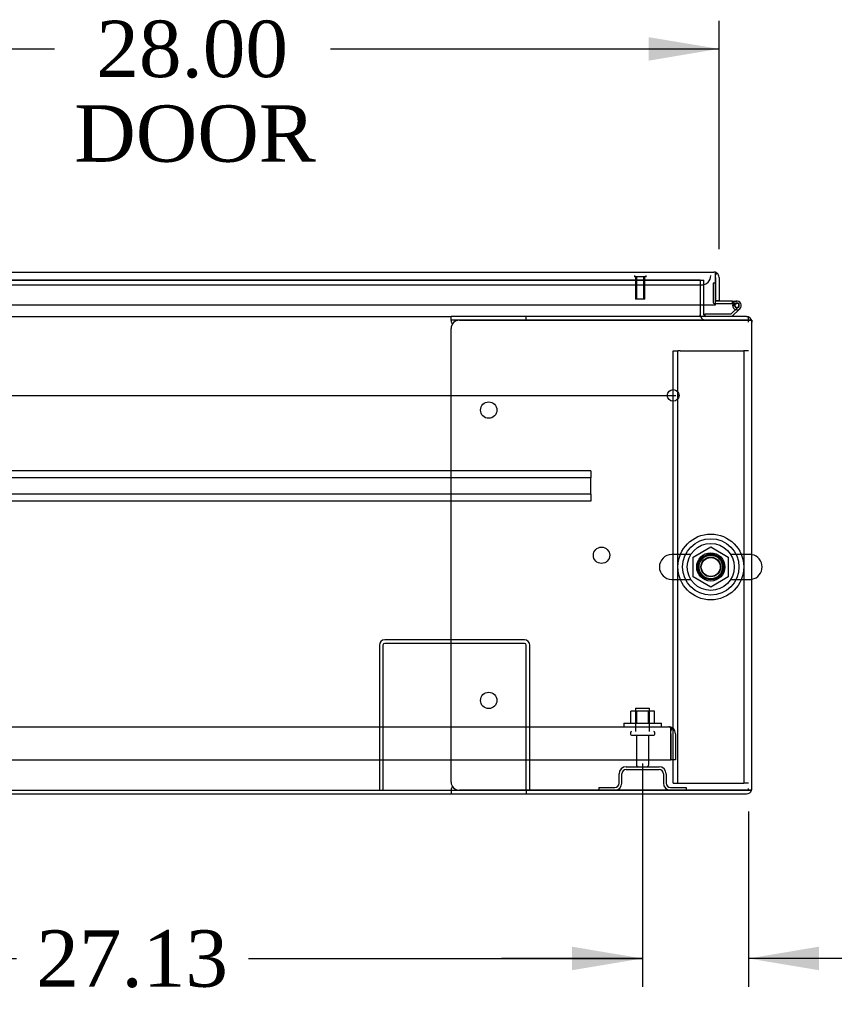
# Model space of a CAD drawing. Header units: inches. Extents: x 1 to 359, y -2 to 239.
# Tile 4 of 23: x 104 to 126, y 18 to 44. Entities that reach past the tile are written whole.
import ezdxf
from ezdxf.enums import TextEntityAlignment as Align
from ezdxf.lldxf.tags import DXFTag

# ---------------------------------------------------------------- set-up
doc = ezdxf.new("R2010")
doc.units = ezdxf.units.IN
doc.header["$MEASUREMENT"] = 0
for name, color, linetype in [('COM43133', 7, 'Continuous'), ('COM50669', 7, 'Continuous'), ('COM50677', 7, 'Continuous'), ('COM55602-1', 7, 'Continuous'), ('COM55607-1', 7, 'Continuous'), ('COM55738-22', 7, 'Continuous'), ('COM70112-2', 7, 'Continuous'), ('COM70218', 7, 'Continuous'), ('COM70220', 7, 'Continuous'), ('COM71181-2', 7, 'Continuous'), ('COM71183-2', 7, 'Continuous'), ('COM71194-2', 7, 'Continuous'), ('Default', 7, 'Continuous'), ('NTS166105', 7, 'Continuous'), ('NTS18024', 7, 'Continuous'), ('SCS86415', 7, 'Continuous'), ('STD26089', 7, 'Continuous'), ('STD26258', 7, 'Continuous'), ('WAF25059', 7, 'Continuous'), ('WAF25377', 7, 'Continuous'), ('WAM254785', 7, 'Continuous')]:
    doc.layers.add(name, color=color, linetype=linetype)
doc.styles.add('SEACAD_Times_New_Roman', font='times.ttf')
tags = doc.linetypes.add('CENTER2', pattern=[1.125, 0.75, -0.125, 0.125, -0.125]).pattern_tags.tags
tags[10:11] = [DXFTag(74, 4), DXFTag(75, 0), DXFTag(340, '0'), DXFTag(46, 0.0), DXFTag(50, 0.0), DXFTag(44, 0.0), DXFTag(45, 0.0)]
tags[8:9] = [DXFTag(74, 4), DXFTag(75, 0), DXFTag(340, '0'), DXFTag(46, 0.0), DXFTag(50, 0.0), DXFTag(44, 0.0), DXFTag(45, 0.0)]
tags[6:7] = [DXFTag(74, 4), DXFTag(75, 0), DXFTag(340, '0'), DXFTag(46, 0.0), DXFTag(50, 0.0), DXFTag(44, 0.0), DXFTag(45, 0.0)]
tags[4:5] = [DXFTag(74, 4), DXFTag(75, 0), DXFTag(340, '0'), DXFTag(46, 0.0), DXFTag(50, 0.0), DXFTag(44, 0.0), DXFTag(45, 0.0)]
tags = doc.linetypes.add('HIDDEN2', pattern=[0.1875, 0.125, -0.0625]).pattern_tags.tags
tags[6:7] = [DXFTag(74, 4), DXFTag(75, 0), DXFTag(340, '0'), DXFTag(46, 0.0), DXFTag(50, 0.0), DXFTag(44, 0.0), DXFTag(45, 0.0)]
tags[4:5] = [DXFTag(74, 4), DXFTag(75, 0), DXFTag(340, '0'), DXFTag(46, 0.0), DXFTag(50, 0.0), DXFTag(44, 0.0), DXFTag(45, 0.0)]
doc.dimstyles.new('HAMMOND_(STH_-_300x200)', dxfattribs={"dimtxt": 1.5, "dimasz": 1.875, "dimexe": 0.75, "dimexo": 0.75, "dimgap": 0.375, "dimtad": 0, "dimtih": 1, "dimtoh": 1, "dimzin": 0, "dimdsep": 46, "dimtxsty": 'SEACAD_Times_New_Roman', "dimblk1": '_SE_FILLED', "dimblk2": '_SE_FILLED', "dimsah": 1, "dimcen": 0.75, "dimadec": 0, "dimazin": 0, "dimtfac": 0.8, "dimtofl": 0, "dimtmove": 0, "dimatfit": 3, "dimfxl": 1, "dimtolj": 1, "dimtzin": 0, "dimarcsym": 0})

# ---------------------------------------------------------------- blocks, each defined once
blk = doc.blocks.new('SEANNOT_GROUP2')
at = {"layer": 'Default', "color": 7, "linetype": 'CENTER2'}
blk.add_line((65.661, 34.398), (121.672, 34.398), dxfattribs=at)
blk = doc.blocks.new('SE1')
at = {"layer": 'COM43133', "color": 7, "linetype": 'HIDDEN2'}
for p, q in [((65.85, 25.587), (121.48, 25.587)), ((121.48, 25.587), (121.48, 25.587)), ((121.48, 25.587), (121.48, 25.587)), ((121.48, 25.587), (121.48, 25.587)), ((121.54, 25.402), (121.54, 25.552)), ((121.54, 25.484), (121.589, 25.552)), ((121.54, 25.402), (121.54, 25.484)), ((121.54, 24.712), (121.54, 25.402)), ((121.54, 25.402), (121.54, 25.402)), ((121.54, 25.402), (121.54, 24.712)), ((121.665, 25.402), (121.665, 24.712)), ((65.79, 24.712), (121.54, 24.712)), ((121.665, 24.712), (121.54, 24.712))]:
    blk.add_line(p, q, dxfattribs=at)
for start, end in [(89.9411, 90), (53.806, 89.8792), (0, 53.806)]:
    blk.add_arc((121.48, 25.402), 0.185, start, end, dxfattribs=at)
blk.add_open_spline([(121.54, 25.552), (121.53, 25.563), (121.52, 25.572), (121.505, 25.581), (121.5, 25.583), (121.49, 25.586), (121.485, 25.587), (121.48, 25.587)], degree=3, knots=[0, 0, 0, 0, 0.5, 0.5, 0.75, 0.75, 1, 1, 1, 1], dxfattribs=at)
at = {"layer": 'COM50669', "color": 7, "linetype": 'HIDDEN2'}
for p, q in [((113.79, 27.757), (113.79, 23.9)), ((113.885, 27.757), (113.885, 23.9)), ((117.647, 27.9), (113.933, 27.9)), ((117.647, 27.805), (113.933, 27.805)), ((117.695, 23.9), (117.695, 27.757)), ((117.79, 23.9), (117.79, 27.757))]:
    blk.add_line(p, q, dxfattribs=at)
for centre, radius, start, end in [((113.933, 27.757), 0.143, 90, 180), ((113.933, 27.757), 0.048, 90, 180), ((117.647, 27.757), 0.143, 0, 90), ((117.647, 27.757), 0.048, 0, 90)]:
    blk.add_arc(centre, radius, start, end, dxfattribs=at)
at = {"layer": 'COM50677', "color": 7, "linetype": 'HIDDEN2'}
for p, q in [((121.603, 35.588), (121.728, 35.588)), ((121.603, 24.088), (121.603, 35.588)), ((121.728, 24.088), (121.728, 35.588)), ((121.788, 35.588), (121.728, 35.588)), ((121.788, 35.588), (123.418, 35.588)), ((123.418, 35.588), (123.478, 35.588)), ((123.478, 35.588), (123.478, 24.088)), ((123.603, 35.588), (123.478, 35.588)), ((121.603, 24.088), (121.728, 24.088)), ((121.728, 24.088), (121.788, 24.088)), ((121.788, 24.088), (123.418, 24.088)), ((123.418, 24.088), (123.478, 24.088)), ((123.603, 24.088), (123.478, 24.088))]:
    blk.add_line(p, q, dxfattribs=at)
blk.add_circle((122.603, 29.838), 0.375, dxfattribs=at)
at = {"layer": 'COM55602-1', "color": 7, "linetype": 'Continuous'}
for p, q in [((115.698, 36.398), (115.698, 36.493)), ((117.698, 36.493), (115.698, 36.493)), ((115.698, 36.398), (115.698, 36.388)), ((117.698, 36.398), (115.698, 36.398)), ((115.918, 36.398), (123.555, 36.398)), ((117.698, 36.398), (117.698, 36.493)), ((123.555, 36.493), (117.698, 36.493)), ((123.555, 36.398), (117.698, 36.398)), ((123.69, 36.398), (123.555, 36.398)), ((123.555, 36.398), (123.555, 36.398)), ((123.555, 36.398), (123.69, 36.398)), ((115.698, 24.12), (115.698, 36.178)), ((115.709, 36.35), (115.722, 36.278)), ((123.698, 23.948), (123.698, 36.35)), ((115.698, 23.91), (115.698, 23.9)), ((115.698, 23.9), (115.698, 23.805)), ((115.698, 23.9), (117.698, 23.9)), ((115.722, 24.021), (115.709, 23.948)), ((123.555, 23.9), (115.918, 23.9)), ((117.698, 23.9), (117.698, 23.805)), ((117.698, 23.9), (123.555, 23.9)), ((123.69, 23.9), (123.555, 23.9)), ((123.555, 23.9), (123.555, 23.9)), ((123.555, 23.9), (123.69, 23.9)), ((115.698, 23.805), (117.698, 23.805)), ((117.698, 23.805), (123.555, 23.805))]:
    blk.add_line(p, q, dxfattribs=at)
for centre in [(116.698, 34.008), (119.698, 30.149), (116.698, 26.29)]:
    blk.add_circle(centre, 0.218, dxfattribs=at)
for centre, radius, start, end in [((115.918, 36.178), 0.22, 90, 180), ((115.391, 36.281), 0.326, 12.3258, 19.284), ((123.555, 36.35), 0.143, 19.6129, 90), ((123.555, 36.35), 0.143, 0, 19.6129), ((115.918, 24.12), 0.22, 180, 270), ((115.391, 24.018), 0.326, 340.716, 347.6742), ((123.555, 23.948), 0.143, 270, 340.3871), ((123.555, 23.948), 0.143, 340.3871, 0)]:
    blk.add_arc(centre, radius, start, end, dxfattribs=at)
for centre, start_param, end_param in [((123.555, 36.35), 3.141593, 3.483903), ((123.555, 23.948), 2.799282, 3.141593)]:
    blk.add_ellipse(centre, major_axis=(-0.143, 0), ratio=0.99836, start_param=start_param, end_param=end_param, dxfattribs=at)
at = {"layer": 'COM55607-1', "color": 7, "linetype": 'HIDDEN2'}
for p, q in [((122.666, 37.386), (122.666, 36.871)), ((122.728, 37.386), (122.666, 37.386)), ((122.691, 36.846), (122.728, 36.846)), ((123.243, 36.796), (123.181, 36.802)), ((123.195, 36.846), (123.298, 36.846)), ((123.235, 36.791), (123.243, 36.791)), ((123.334, 36.75), (123.313, 36.729)), ((122.445, 36.498), (122.445, 36.493))]:
    blk.add_line(p, q, dxfattribs=at)
at = {"layer": 'COM55607-1', "color": 7, "linetype": 'Continuous'}
for p, q in [((122.728, 37.386), (122.728, 37.386)), ((122.728, 36.908), (122.728, 36.91)), ((123.181, 36.908), (122.728, 36.908)), ((122.728, 36.846), (123.181, 36.846)), ((123.313, 36.729), (123.14, 36.555)), ((123.165, 36.493), (123.377, 36.705)), ((123.181, 36.846), (123.181, 36.908)), ((123.181, 36.908), (123.298, 36.908)), ((123.181, 36.846), (123.195, 36.846)), ((123.181, 36.791), (123.235, 36.791)), ((123.235, 36.804), (123.235, 36.779)), ((123.31, 36.854), (123.285, 36.854)), ((123.285, 36.729), (123.31, 36.729)), ((123.36, 36.779), (123.36, 36.804)), ((122.445, 36.555), (122.445, 36.498)), ((123.14, 36.555), (122.445, 36.555))]:
    blk.add_line(p, q, dxfattribs=at)
at = {"layer": 'COM55607-1', "color": 7, "linetype": 'HIDDEN2'}
for centre, radius, start, end in [((122.691, 36.871), 0.025, 180, 270), ((123.298, 36.791), 0.055, 311.1959, 180), ((123.298, 36.791), 0.055, 180, 311.1959), ((123.298, 36.791), 0.117, 252.9726, 312.392)]:
    blk.add_arc(centre, radius, start, end, dxfattribs=at)
at = {"layer": 'COM55607-1', "color": 7, "linetype": 'Continuous'}
for centre, radius, start, end in [((123.298, 36.791), 0.117, 312.392, 180), ((123.298, 36.791), 0.117, 180, 252.9726), ((123.285, 36.804), 0.05, 90, 180), ((123.285, 36.779), 0.05, 180, 270), ((123.31, 36.804), 0.05, 0, 90), ((123.31, 36.779), 0.05, 270, 0)]:
    blk.add_arc(centre, radius, start, end, dxfattribs=at)
at = {"layer": 'COM55738-22', "color": 7, "linetype": 'HIDDEN2'}
for p, q in [((120.352, 24.525), (121.227, 24.525)), ((120.352, 24.453), (121.227, 24.453)), ((120.165, 24.088), (120.165, 24.338)), ((120.237, 24.088), (120.237, 24.338)), ((121.343, 24.338), (121.343, 24.088)), ((121.415, 24.338), (121.415, 24.088)), ((119.627, 23.972), (120.049, 23.972)), ((119.627, 23.972), (119.627, 23.9)), ((121.53, 23.972), (121.952, 23.972)), ((121.952, 23.972), (121.952, 23.9))]:
    blk.add_line(p, q, dxfattribs=at)
for centre, radius, start, end in [((120.352, 24.338), 0.188, 90, 180), ((120.352, 24.338), 0.116, 90, 180), ((121.227, 24.338), 0.188, 0, 90), ((121.227, 24.338), 0.116, 0, 90), ((120.049, 24.088), 0.188, 270, 0), ((120.049, 24.088), 0.116, 270, 0), ((121.53, 24.088), 0.188, 180, 270), ((121.53, 24.088), 0.116, 180, 270)]:
    blk.add_arc(centre, radius, start, end, dxfattribs=at)
at = {"layer": 'COM70112-2', "color": 7, "linetype": 'HIDDEN2'}
for q in [(95.283, 37.462), (122.323, 37.46)]:
    blk.add_line((122.323, 37.462), q, dxfattribs=at)
blk.add_circle((122.603, 29.838), 0.344, dxfattribs=at)
at = {"layer": 'COM70218', "color": 7, "linetype": 'HIDDEN2'}
for p, q in [((119.416, 32.398), (67.916, 32.398)), ((119.416, 32.21), (67.916, 32.21)), ((119.416, 32.398), (119.416, 32.355)), ((119.416, 32.355), (119.416, 32.253)), ((119.416, 32.253), (119.416, 32.21)), ((119.416, 31.773), (119.416, 32.21)), ((119.416, 31.773), (67.916, 31.773)), ((119.416, 31.773), (119.416, 31.73)), ((119.416, 31.73), (119.416, 31.628)), ((119.416, 31.585), (67.916, 31.585)), ((119.416, 31.628), (119.416, 31.585))]:
    blk.add_line(p, q, dxfattribs=at)
at = {"layer": 'COM70220', "color": 7, "linetype": 'HIDDEN2'}
for p, q in [((95.543, 37.335), (122.103, 37.335)), ((122.103, 37.335), (122.353, 37.335))]:
    blk.add_line(p, q, dxfattribs=at)
blk.add_arc((122.353, 37.585), 0.25, 270, 0, dxfattribs=at)
at = {"layer": 'COM71181-2', "color": 7, "linetype": 'HIDDEN2'}
for p, q in [((122.323, 37.46), (122.418, 37.46)), ((122.418, 36.805), (122.418, 37.46)), ((123.698, 36.398), (123.69, 36.398))]:
    blk.add_line(p, q, dxfattribs=at)
at = {"layer": 'COM71181-2', "color": 7, "linetype": 'Continuous'}
for p, q in [((122.418, 36.541), (122.418, 36.805)), ((123.698, 36.398), (123.698, 36.35)), ((71.635, 23.805), (115.698, 23.805))]:
    blk.add_line(p, q, dxfattribs=at)
for radius, end in [(0.143, 199.6129), (0.048, 270)]:
    blk.add_arc((122.466, 36.541), radius, 180, end, dxfattribs=at)
at = {"layer": 'COM71181-2', "color": 7, "linetype": 'HIDDEN2'}
blk.add_arc((122.466, 36.541), 0.143, 199.6129, 270, dxfattribs=at)
at = {"layer": 'COM71183-2', "color": 7, "linetype": 'HIDDEN2'}
for p, q in [((95.283, 37.46), (122.323, 37.46)), ((122.323, 37.46), (122.323, 36.805)), ((123.555, 36.493), (123.603, 36.493)), ((123.603, 36.35), (123.603, 36.485)), ((123.603, 23.9), (123.603, 23.948))]:
    blk.add_line(p, q, dxfattribs=at)
at = {"layer": 'COM71183-2', "color": 7, "linetype": 'Continuous'}
for p, q in [((122.323, 36.805), (122.323, 36.541)), ((71.635, 36.493), (115.698, 36.493)), ((122.323, 36.493), (122.323, 36.541)), ((123.603, 36.485), (123.603, 36.493)), ((71.635, 23.9), (115.698, 23.9))]:
    blk.add_line(p, q, dxfattribs=at)
at = {"layer": 'COM71194-2', "color": 7, "linetype": 'Continuous'}
for p, q in [((94.966, 37.68), (122.68, 37.68)), ((122.68, 37.68), (122.68, 37.68)), ((122.68, 37.68), (122.68, 37.68)), ((122.68, 37.68), (122.68, 37.68)), ((122.728, 37.537), (122.728, 37.651)), ((122.728, 37.6), (122.767, 37.651)), ((122.728, 37.537), (122.728, 37.6)), ((122.728, 36.805), (122.728, 37.537)), ((122.728, 37.537), (122.728, 37.537)), ((122.728, 37.537), (122.728, 36.91)), ((122.823, 37.537), (122.823, 36.91)), ((94.918, 36.805), (122.728, 36.805)), ((122.823, 36.91), (122.728, 36.91))]:
    blk.add_line(p, q, dxfattribs=at)
for start, end in [(89.9238, 90), (52.4964, 89.8439), (0, 52.4964)]:
    blk.add_arc((122.68, 37.537), 0.143, start, end, dxfattribs=at)
blk.add_open_spline([(122.728, 37.651), (122.72, 37.66), (122.712, 37.668), (122.7, 37.675), (122.696, 37.677), (122.688, 37.68), (122.684, 37.68), (122.68, 37.68)], degree=3, knots=[0, 0, 0, 0, 0.5, 0.5, 0.75, 0.75, 1, 1, 1, 1], dxfattribs=at)
at = {"layer": 'NTS166105', "color": 7, "linetype": 'HIDDEN2'}
for p, q in [((120.636, 26.003), (120.474, 26.003)), ((120.474, 25.683), (120.474, 26.003)), ((120.945, 26.003), (120.636, 26.003)), ((120.636, 25.683), (120.636, 26.003)), ((121.106, 26.003), (120.945, 26.003)), ((120.945, 25.683), (120.945, 26.003)), ((121.106, 25.683), (121.106, 26.003))]:
    blk.add_line(p, q, dxfattribs=at)
at = {"layer": 'NTS18024', "color": 7, "linetype": 'HIDDEN2'}
for p, q in [((122.138, 30.101), (122.607, 30.376)), ((122.607, 30.376), (123.068, 30.101)), ((122.138, 29.575), (122.138, 30.101)), ((123.068, 30.101), (123.068, 29.575)), ((122.603, 29.303), (122.138, 29.575)), ((123.068, 29.575), (122.603, 29.303))]:
    blk.add_line(p, q, dxfattribs=at)
blk.add_circle((122.603, 29.838), 0.263, dxfattribs=at)
at = {"layer": 'SCS86415', "color": 7, "linetype": 'HIDDEN2'}
for p, q in [((122.073, 30.169), (121.567, 30.169)), ((123.639, 30.169), (123.133, 30.169)), ((121.567, 29.507), (122.073, 29.507)), ((123.133, 29.507), (123.639, 29.507))]:
    blk.add_line(p, q, dxfattribs=at)
for radius in [0.625, 0.312, 0.252]:
    blk.add_circle((122.603, 29.838), radius, dxfattribs=at)
for centre, start, end in [((121.567, 29.838), 90, 270), ((123.639, 29.838), 79.6868, 90), ((123.639, 29.838), 270, 280.3132)]:
    blk.add_arc(centre, 0.331, start, end, dxfattribs=at)
at = {"layer": 'SCS86415', "color": 7, "linetype": 'Continuous'}
blk.add_arc((123.639, 29.838), 0.331, 280.3132, 79.6868, dxfattribs=at)
at = {"layer": 'STD26089', "color": 7, "linetype": 'HIDDEN2'}
for p, q in [((120.602, 26.087), (120.977, 26.087)), ((120.602, 26.087), (120.602, 25.462)), ((120.977, 25.462), (120.977, 26.087)), ((120.465, 25.432), (120.465, 25.392)), ((121.115, 25.392), (121.115, 25.432)), ((120.495, 25.362), (121.085, 25.362)), ((120.624, 25.362), (120.624, 24.585)), ((120.956, 24.585), (120.956, 25.362))]:
    blk.add_line(p, q, dxfattribs=at)
for centre, radius, start, end in [((120.495, 25.432), 0.03, 90, 180), ((121.085, 25.432), 0.03, 0, 90), ((120.495, 25.392), 0.03, 180, 270), ((121.085, 25.392), 0.03, 270, 0), ((120.684, 24.585), 0.06, 180, 270), ((120.896, 24.585), 0.06, 270, 0)]:
    blk.add_arc(centre, radius, start, end, dxfattribs=at)
at = {"layer": 'STD26258', "color": 7, "linetype": 'HIDDEN2'}
for p, q in [((120.572, 37.585), (120.572, 37.554)), ((120.884, 37.554), (120.572, 37.554)), ((120.603, 37.554), (120.603, 36.96)), ((120.634, 36.96), (120.634, 37.554)), ((120.822, 36.96), (120.822, 37.554)), ((120.853, 36.96), (120.853, 37.554)), ((120.884, 37.554), (120.884, 37.585)), ((120.853, 36.96), (120.603, 36.96))]:
    blk.add_line(p, q, dxfattribs=at)
blk.add_circle((121.603, 34.398), 0.156, dxfattribs=at)
at = {"layer": 'WAF25059', "color": 7, "linetype": 'HIDDEN2'}
for p, q in [((120.29, 25.683), (121.29, 25.683)), ((120.29, 25.683), (120.29, 25.587)), ((121.29, 25.587), (121.29, 25.683))]:
    blk.add_line(p, q, dxfattribs=at)
at = {"layer": 'WAF25377', "color": 7, "linetype": 'HIDDEN2'}
for radius in [0.875, 0.34]:
    blk.add_circle((122.603, 29.838), radius, dxfattribs=at)
at = {"layer": 'WAM254785', "color": 7, "linetype": 'HIDDEN2'}
for radius in [0.75, 0.312]:
    blk.add_circle((122.603, 29.838), radius, dxfattribs=at)
blk = doc.blocks.new('DMBLK3604')
at = {"layer": 'Default', "linetype": 'Continuous'}
for points in [[(95.54, 19.117), (95.54, 19.742), (93.665, 19.429)], [(118.915, 19.117), (120.79, 19.429), (118.915, 19.742)]]:
    blk.add_hatch(color=7, dxfattribs=at).paths.add_polyline_path(points)
at = {"layer": 'Default', "color": 7, "linetype": 'Continuous'}
for p, q in [((93.665, 24.612), (93.665, 18.679)), ((120.79, 24.612), (120.79, 18.679)), ((93.665, 19.429), (104.143, 19.429)), ((110.312, 19.429), (120.79, 19.429))]:
    blk.add_line(p, q, dxfattribs=at)
at = {"layer": 'Default', "color": 7, "linetype": 'Continuous', "style": 'SEACAD_Times_New_Roman'}
blk.add_text('27.13', height=1.5, dxfattribs=at).set_placement((104.668, 20.179), align=Align.TOP_LEFT)
blk = doc.blocks.new('_SE_FILLED')
at = {"color": 0}
blk.add_line((0, 0), (-1, 0), dxfattribs=at)
blk.add_solid([(0, 0), (-1, -0.1665), (-1, 0.1665), (0, 0)], dxfattribs=at)
blk = doc.blocks.new('DMBLK3609')
at = {"layer": 'Default', "linetype": 'Continuous'}
for points in [[(118.915, 19.117), (120.79, 19.429), (118.915, 19.742)], [(125.478, 19.117), (125.478, 19.742), (123.603, 19.429)]]:
    blk.add_hatch(color=7, dxfattribs=at).paths.add_polyline_path(points)
at = {"layer": 'Default', "color": 7, "linetype": 'Continuous'}
for p, q in [((120.79, 24.612), (120.79, 18.679)), ((123.603, 23.338), (123.603, 18.679)), ((120.79, 19.429), (117.04, 19.429)), ((126.812, 19.429), (123.603, 19.429)), ((126.812, 19.429), (127.562, 19.429))]:
    blk.add_line(p, q, dxfattribs=at)
at = {"layer": 'Default', "color": 7, "linetype": 'Continuous', "style": 'SEACAD_Times_New_Roman'}
for s, p in [('2.81', (128.087, 20.179)), ('I/S', (133.118, 20.179))]:
    blk.add_text(s, height=1.5, dxfattribs=at).set_placement(p, align=Align.TOP_LEFT)
blk = doc.blocks.new('DMBLK3615')
at = {"layer": 'Default', "linetype": 'Continuous'}
for points in [[(96.698, 43.924), (94.823, 43.612), (96.698, 43.299)], [(120.948, 43.924), (120.948, 43.299), (122.823, 43.612)]]:
    blk.add_hatch(color=7, dxfattribs=at).paths.add_polyline_path(points)
at = {"layer": 'Default', "color": 7, "linetype": 'Continuous'}
for p, q in [((94.823, 37.921), (94.823, 44.362)), ((122.823, 38.287), (122.823, 44.362)), ((94.823, 43.612), (105.152, 43.612)), ((112.494, 43.612), (122.823, 43.612))]:
    blk.add_line(p, q, dxfattribs=at)
at = {"layer": 'Default', "color": 7, "linetype": 'Continuous', "style": 'SEACAD_Times_New_Roman'}
for s, p in [('28.00', (106.264, 44.362)), ('DOOR', (105.677, 42.112))]:
    blk.add_text(s, height=1.5, dxfattribs=at).set_placement(p, align=Align.TOP_LEFT)

msp = doc.modelspace()

# ---------------------------------------------------------------- block references
at = {"layer": 'Default'}
for name in ['SE1', 'SEANNOT_GROUP2']:
    msp.add_blockref(name, (0, 0), dxfattribs=at)

# ---------------------------------------------------------------- dimensions: what is measured, and where the dimension line sits
at = {"layer": 'Default', "color": 7, "linetype": 'Continuous'}
dim = msp.add_linear_dim(base=(122.823, 43.612), p1=(94.823, 37.171), p2=(122.823, 37.537), text='\\A1;<>\\PDOOR', dimstyle='HAMMOND_(STH_-_300x200)', dxfattribs=at)
dim.commit()
dim.dimension.update_dxf_attribs({"geometry": 'DMBLK3615', "text_midpoint": (108.823, 43.612), "dimtype": 160})
dim = msp.add_linear_dim(base=(93.6647, 19.4291), p1=(93.6647, 25.3623), p2=(120.79, 25.3623), angle=0, text='\\A1;<>', dimstyle='HAMMOND_(STH_-_300x200)', dxfattribs=at)
dim.commit()
dim.dimension.update_dxf_attribs({"geometry": 'DMBLK3604', "text_midpoint": (107.2273, 19.4291), "dimtype": 161})
dim = msp.add_linear_dim(base=(120.79, 19.429), p1=(123.603, 24.088), p2=(120.79, 25.362), text='\\A1;<> I/S', dimstyle='HAMMOND_(STH_-_300x200)', override={"dimtmove": 1}, dxfattribs=at)
dim.commit()
dim.dimension.update_dxf_attribs({"geometry": 'DMBLK3609', "text_midpoint": (127.562, 19.429), "dimtype": 160})

doc.saveas('drawing.dxf')
